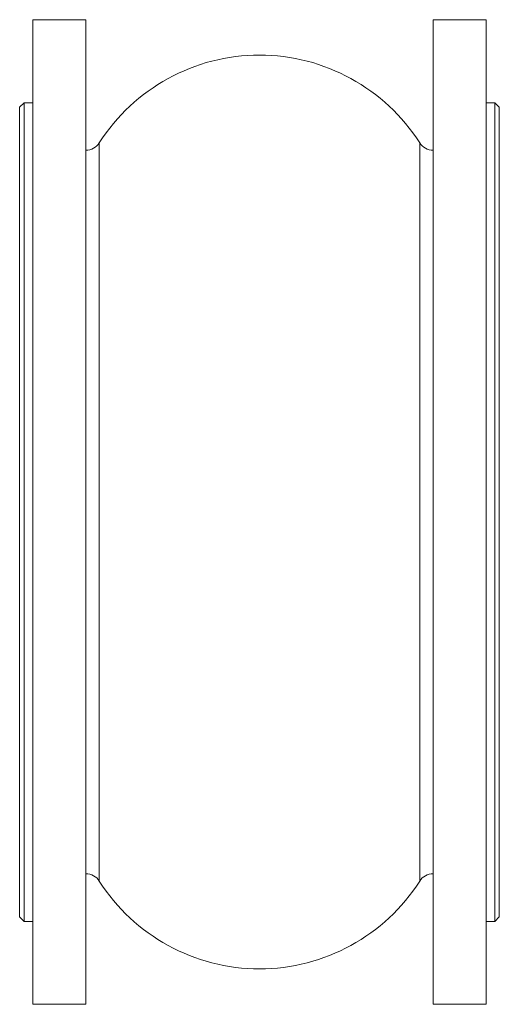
# Model space of a CAD drawing. Header units: millimetres. Extents: x 103 to 320, y -73 to 372.
import ezdxf

# ---------------------------------------------------------------- set-up
doc = ezdxf.new("R2010")
doc.units = ezdxf.units.MM

msp = doc.modelspace()

# ---------------------------------------------------------------- linework, layer by layer
at = {"color": 7, "linetype": 'Continuous', "lineweight": 15}
for p, q in [((133.14, 372.47), (109.14, 372.47)), ((109.14, 149.97), (109.14, 372.47)), ((133.14, 149.97), (133.14, 372.47)), ((314.14, 372.47), (290.14, 372.47)), ((290.14, 149.97), (290.14, 372.47)), ((314.14, 149.97), (314.14, 372.47)), ((105.14, 334.97), (103.14, 332.97)), ((109.14, 334.97), (105.14, 334.97)), ((105.14, 334.97), (105.14, -35.03)), ((318.14, 334.97), (314.14, 334.97)), ((320.14, 332.97), (318.14, 334.97)), ((318.14, 149.97), (318.14, 334.97)), ((103.14, -33.03), (103.14, 332.97)), ((320.14, 332.97), (320.14, 149.97)), ((109.14, -72.53), (109.14, 149.97)), ((133.14, -72.53), (133.14, 149.97)), ((290.14, -72.53), (290.14, 149.97)), ((314.14, -72.53), (314.14, 149.97)), ((318.14, -35.03), (318.14, 149.97)), ((320.14, 149.97), (320.14, -33.03)), ((103.14, -33.03), (105.14, -35.03)), ((105.14, -35.03), (109.14, -35.03)), ((314.14, -35.03), (318.14, -35.03)), ((318.14, -35.03), (320.14, -33.03)), ((109.14, -72.53), (133.14, -72.53)), ((290.14, -72.53), (314.14, -72.53))]:
    msp.add_line(p, q, dxfattribs=at)
at = {"color": 8, "linetype": 'Continuous', "lineweight": 15}
for p, q in [((139.14, 149.97), (139.14, 316.76)), ((284.15, 149.97), (284.15, 316.76)), ((139.14, -16.81), (139.14, 149.97)), ((284.15, -16.81), (284.15, 149.97))]:
    msp.add_line(p, q, dxfattribs=at)
at = {"color": 7, "linetype": 'Continuous', "lineweight": 15}
for centre, radius, start, end in [((211.64, 270.46), 86.03, 32.5606, 147.4394), ((133.14, 320.59), 7.11, 270, 327.4394), ((290.14, 320.59), 7.11, 212.5606, 270), ((133.14, -20.64), 7.11, 32.5606, 90), ((211.64, 29.49), 86.03, 212.5606, 327.4394), ((290.14, -20.64), 7.11, 90, 147.4394)]:
    msp.add_arc(centre, radius, start, end, dxfattribs=at)

doc.saveas('drawing.dxf')
